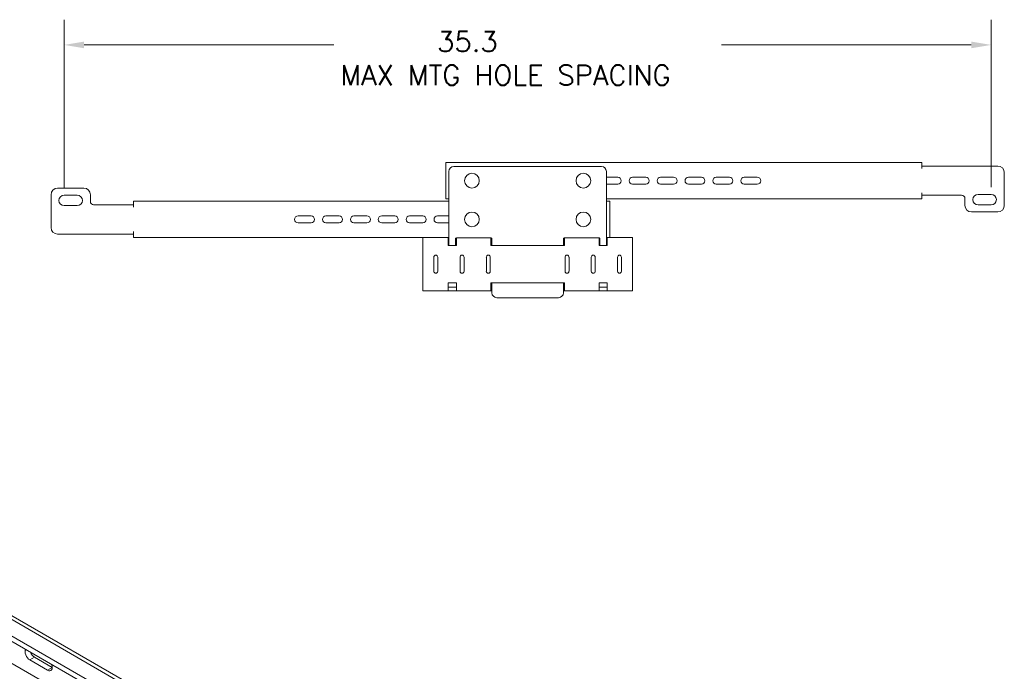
# Model space of a CAD drawing. Header units: inches. Extents: x 7.1 to 96.1, y 5 to 56.8.
# Tile 5 of 5: x 66.8 to 96.1, y 35 to 54.4. Entities that reach past the tile are written whole.
import ezdxf

# ---------------------------------------------------------------- set-up
doc = ezdxf.new("R2010")
doc.units = ezdxf.units.IN
doc.header["$LTSCALE"] = 6
doc.header["$MEASUREMENT"] = 0
for name, color, linetype, lineweight in [('Dimension (ANSI)', 7, 'Continuous', 5), ('Visible (ANSI)', 7, 'Continuous', 5), ('Visible Narrow (ANSI)', 7, 'Continuous', 5)]:
    doc.layers.add(name, color=color, linetype=linetype, lineweight=lineweight)
doc.styles.add('ROMANS', font='romans.shx')
doc.dimstyles.new('Default (ANSI)', dxfattribs={"dimscale": 6, "dimtxt": 0.1, "dimasz": 0.098425, "dimexe": 0.125, "dimexo": 0.0625, "dimgap": 0.031496, "dimtad": 0, "dimtih": 1, "dimtoh": 1, "dimdec": 3, "dimrnd": 1e-08, "dimzin": 0, "dimdsep": 46, "dimtxsty": 'ROMANS', "dimcen": 0.09, "dimdle": 0.393701, "dimclrd": 256, "dimclre": 256, "dimclrt": 256, "dimadec": 0, "dimazin": 0, "dimtfac": 1, "dimtofl": 0, "dimtmove": 0, "dimatfit": 3, "dimfxl": 1, "dimtolj": 1, "dimtzin": 0, "dimlwd": -1, "dimlwe": -1, "dimarcsym": 0})

# ---------------------------------------------------------------- blocks, each defined once
blk = doc.blocks.new('*D4')
at = {"layer": 'Defpoints', "color": 0, "transparency": 16777216}
for p in [(95.679, 53.622), (68.123, 48.997), (95.679, 49.02)]:
    blk.add_point(p, dxfattribs=at)
at = {"layer": 'Dimension (ANSI)', "transparency": 16777216}
for p, q in [((68.123, 49.372), (68.123, 54.372)), ((95.679, 49.395), (95.679, 54.372)), ((68.714, 53.622), (76.141, 53.622)), ((95.088, 53.622), (87.662, 53.622))]:
    blk.add_line(p, q, dxfattribs=at)
for points in [[(68.714, 53.721), (68.714, 53.524), (68.123, 53.622)], [(95.088, 53.721), (95.088, 53.524), (95.679, 53.622)]]:
    blk.add_solid(points, dxfattribs=at)
at = {"layer": 'Dimension (ANSI)', "transparency": 16777216, "insert": (76.33, 54.022), "char_height": 0.6, "attachment_point": 1, "style": 'ROMANS'}
blk.add_mtext('\\A1;\\Fromans|b0|i0;\\H0.6000;       35.3\\P\\Fromans|b0|i0;\\H0.6000;MAX MTG HOLE SPACING', dxfattribs=at)

msp = doc.modelspace()

# ---------------------------------------------------------------- linework, layer by layer
at = {"layer": 'Visible (ANSI)'}
for p, q in [((79.464, 50.124), (93.62, 50.124)), ((79.464, 50.124), (79.464, 49.946)), ((93.62, 50.124), (93.62, 49.946)), ((79.464, 49.946), (79.464, 49.222)), ((79.561, 49.862), (79.561, 47.655)), ((84.095, 50.008), (79.707, 50.008)), ((84.241, 47.655), (84.241, 49.862)), ((93.62, 50.02), (93.62, 49.946)), ((93.62, 50.02), (94.233, 50.02)), ((93.62, 49.946), (93.62, 49.946)), ((93.62, 49.946), (93.62, 49.946)), ((94.233, 50.02), (94.285, 50.02)), ((94.285, 50.02), (94.457, 50.02)), ((94.583, 50.02), (94.457, 50.02)), ((94.583, 50.02), (95.874, 50.02)), ((96.069, 49.825), (96.069, 48.85)), ((84.241, 49.686), (84.582, 49.686)), ((84.582, 49.483), (84.241, 49.483)), ((85.021, 49.686), (85.411, 49.686)), ((85.411, 49.483), (85.021, 49.483)), ((85.85, 49.686), (86.24, 49.686)), ((86.24, 49.483), (85.85, 49.483)), ((86.679, 49.686), (87.069, 49.686)), ((87.069, 49.483), (86.679, 49.483)), ((87.507, 49.686), (87.897, 49.686)), ((87.897, 49.483), (87.507, 49.483)), ((88.336, 49.686), (88.726, 49.686)), ((88.726, 49.483), (88.336, 49.483)), ((67.928, 49.363), (68.708, 49.363)), ((79.464, 49.222), (79.464, 49.045)), ((93.62, 49.222), (93.62, 49.222)), ((93.62, 49.222), (93.62, 49.222)), ((93.62, 49.222), (93.62, 49.149)), ((93.62, 49.045), (93.62, 49.222)), ((95.289, 49.175), (95.679, 49.175)), ((67.733, 48.193), (67.733, 49.168)), ((68.123, 49.152), (68.513, 49.152)), ((68.903, 49.168), (68.903, 48.966)), ((70.183, 48.973), (79.561, 48.973)), ((70.183, 48.973), (70.183, 48.795)), ((79.561, 49.045), (79.464, 49.045)), ((93.62, 49.045), (84.241, 49.045)), ((84.241, 48.973), (84.339, 48.973)), ((84.339, 48.795), (84.339, 48.973)), ((93.62, 49.149), (94.233, 49.149)), ((94.233, 49.149), (94.285, 49.149)), ((94.457, 49.149), (94.285, 49.149)), ((94.457, 49.149), (94.583, 49.149)), ((94.801, 49.149), (94.583, 49.149)), ((94.899, 48.85), (94.899, 49.052)), ((68.513, 48.842), (68.123, 48.842)), ((69.001, 48.868), (69.22, 48.868)), ((69.345, 48.868), (69.22, 48.868)), ((69.345, 48.868), (69.517, 48.868)), ((69.569, 48.868), (69.517, 48.868)), ((70.183, 48.868), (69.569, 48.868)), ((70.183, 48.795), (70.183, 48.868)), ((70.183, 48.795), (70.183, 48.795)), ((70.183, 48.795), (70.183, 48.795)), ((84.339, 48.071), (84.339, 48.795)), ((95.874, 48.655), (95.094, 48.655)), ((95.679, 48.865), (95.289, 48.865)), ((75.076, 48.534), (75.466, 48.534)), ((75.466, 48.332), (75.076, 48.332)), ((75.905, 48.534), (76.295, 48.534)), ((76.295, 48.332), (75.905, 48.332)), ((76.734, 48.534), (77.124, 48.534)), ((77.124, 48.332), (76.734, 48.332)), ((77.562, 48.534), (77.952, 48.534)), ((77.952, 48.332), (77.562, 48.332)), ((78.391, 48.534), (78.781, 48.534)), ((78.781, 48.332), (78.391, 48.332)), ((79.22, 48.534), (79.561, 48.534)), ((79.561, 48.332), (79.22, 48.332)), ((69.22, 47.998), (67.928, 47.998)), ((69.22, 47.998), (69.345, 47.998)), ((69.517, 47.998), (69.345, 47.998)), ((69.569, 47.998), (69.517, 47.998)), ((70.182, 47.998), (69.569, 47.998)), ((70.182, 47.998), (70.182, 48.071)), ((70.182, 48.071), (70.183, 48.071)), ((70.183, 47.893), (70.183, 48.071)), ((70.183, 48.071), (70.183, 48.071)), ((84.339, 47.893), (84.339, 48.071)), ((78.781, 47.893), (70.183, 47.893)), ((78.781, 47.893), (79.537, 47.893)), ((78.781, 47.893), (78.781, 47.716)), ((78.781, 47.716), (78.781, 46.487)), ((79.537, 47.893), (79.537, 47.716)), ((79.537, 47.893), (79.561, 47.893)), ((79.561, 47.789), (79.537, 47.789)), ((79.537, 47.655), (79.537, 47.716)), ((79.756, 47.655), (79.756, 47.86)), ((79.781, 47.789), (79.756, 47.789)), ((79.781, 47.716), (79.781, 47.884)), ((79.781, 47.884), (80.814, 47.884)), ((79.781, 47.716), (79.781, 47.655)), ((80.808, 47.884), (80.808, 47.716)), ((80.838, 47.789), (80.808, 47.789)), ((80.808, 47.655), (80.808, 47.716)), ((80.838, 47.86), (80.838, 47.655)), ((82.964, 47.655), (82.964, 47.86)), ((82.994, 47.789), (82.964, 47.789)), ((82.988, 47.884), (84.022, 47.884)), ((82.994, 47.716), (82.994, 47.884)), ((82.994, 47.716), (82.994, 47.655)), ((84.022, 47.884), (84.022, 47.716)), ((84.046, 47.789), (84.022, 47.789)), ((84.022, 47.655), (84.022, 47.716)), ((84.046, 47.86), (84.046, 47.655)), ((84.241, 47.893), (84.266, 47.893)), ((84.266, 47.789), (84.241, 47.789)), ((84.266, 47.716), (84.266, 47.893)), ((84.266, 47.893), (85.021, 47.893)), ((84.266, 47.716), (84.266, 47.655)), ((85.021, 47.716), (85.021, 47.893)), ((85.021, 46.487), (85.021, 47.716)), ((79.781, 47.655), (79.537, 47.655)), ((82.994, 47.655), (80.808, 47.655)), ((84.266, 47.655), (84.022, 47.655)), ((79.113, 46.891), (79.113, 47.311)), ((79.23, 47.311), (79.23, 46.891)), ((79.893, 46.891), (79.893, 47.311)), ((80.01, 47.311), (80.01, 46.891)), ((80.673, 46.891), (80.673, 47.311)), ((80.79, 47.311), (80.79, 46.891)), ((83.013, 46.891), (83.013, 47.311)), ((83.13, 47.311), (83.13, 46.891)), ((83.793, 46.891), (83.793, 47.311)), ((83.91, 47.311), (83.91, 46.891)), ((84.573, 46.891), (84.573, 47.311)), ((84.69, 47.311), (84.69, 46.891)), ((79.537, 46.487), (79.537, 46.547)), ((79.537, 46.547), (79.781, 46.547)), ((79.781, 46.547), (79.781, 46.487)), ((80.808, 46.487), (80.808, 46.547)), ((80.808, 46.547), (82.994, 46.547)), ((80.838, 46.547), (80.838, 46.251)), ((82.964, 46.251), (82.964, 46.547)), ((82.994, 46.547), (82.994, 46.487)), ((84.022, 46.487), (84.022, 46.547)), ((84.022, 46.547), (84.266, 46.547)), ((84.266, 46.547), (84.266, 46.487)), ((78.781, 46.487), (78.781, 46.309)), ((79.537, 46.309), (78.781, 46.309)), ((79.537, 46.487), (79.537, 46.309)), ((79.537, 46.413), (79.781, 46.413)), ((79.781, 46.309), (79.537, 46.309)), ((79.781, 46.309), (79.781, 46.487)), ((80.808, 46.309), (79.781, 46.309)), ((80.808, 46.487), (80.808, 46.309)), ((80.808, 46.413), (80.838, 46.413)), ((80.838, 46.309), (80.808, 46.309)), ((82.964, 46.413), (82.994, 46.413)), ((82.994, 46.309), (82.964, 46.309)), ((82.994, 46.309), (82.994, 46.487)), ((84.022, 46.309), (82.994, 46.309)), ((84.022, 46.487), (84.022, 46.309)), ((84.022, 46.413), (84.266, 46.413)), ((84.266, 46.309), (84.022, 46.309)), ((84.266, 46.309), (84.266, 46.487)), ((85.021, 46.309), (84.266, 46.309)), ((85.021, 46.309), (85.021, 46.487)), ((80.985, 46.105), (82.818, 46.105)), ((57.137, 42.091), (76.386, 30.977)), ((56.677, 41.754), (75.662, 30.793)), ((56.677, 41.59), (75.662, 30.629)), ((67.243, 35.413), (67.769, 35.109)), ((67.631, 35.025), (67.101, 35.331))]:
    msp.add_line(p, q, dxfattribs=at)
for centre in [(80.244, 49.584), (83.559, 49.584), (80.244, 48.433), (83.559, 48.433)]:
    msp.add_circle(centre, 0.219, dxfattribs=at)
for centre, radius, start, end in [((79.707, 49.862), 0.146, 90, 180), ((84.095, 49.862), 0.146, 0, 90), ((95.874, 49.825), 0.195, 0, 90), ((84.582, 49.584), 0.101, 270, 90), ((85.021, 49.584), 0.101, 90, 270), ((85.411, 49.584), 0.101, 270, 90), ((85.85, 49.584), 0.101, 90, 270), ((86.24, 49.584), 0.101, 270, 90), ((86.679, 49.584), 0.101, 90, 270), ((87.069, 49.584), 0.101, 270, 90), ((87.507, 49.584), 0.101, 90, 270), ((87.897, 49.584), 0.101, 270, 90), ((88.336, 49.584), 0.101, 90, 270), ((88.726, 49.584), 0.101, 270, 90), ((67.928, 49.168), 0.195, 90, 180), ((68.708, 49.168), 0.195, 0, 90), ((95.289, 49.02), 0.155, 90, 270), ((95.679, 49.02), 0.155, 270, 90), ((68.123, 48.997), 0.155, 90, 270), ((68.513, 48.997), 0.155, 270, 90), ((69.001, 48.966), 0.0975, 180, 270), ((94.801, 49.052), 0.0975, 0, 90), ((95.094, 48.85), 0.195, 180, 270), ((95.874, 48.85), 0.195, 270, 0), ((75.076, 48.433), 0.101, 90, 270), ((75.466, 48.433), 0.101, 270, 90), ((75.905, 48.433), 0.101, 90, 270), ((76.295, 48.433), 0.101, 270, 90), ((76.734, 48.433), 0.101, 90, 270), ((77.124, 48.433), 0.101, 270, 90), ((77.562, 48.433), 0.101, 90, 270), ((77.952, 48.433), 0.101, 270, 90), ((78.391, 48.433), 0.101, 90, 270), ((78.781, 48.433), 0.101, 270, 90), ((79.22, 48.433), 0.101, 90, 270), ((67.928, 48.193), 0.195, 180, 270), ((79.781, 47.86), 0.0244, 90, 180), ((80.814, 47.86), 0.0244, 0, 90), ((82.988, 47.86), 0.0244, 90, 180), ((84.022, 47.86), 0.0244, 0, 90), ((79.171, 47.311), 0.0585, 0, 180), ((79.951, 47.311), 0.0585, 0, 180), ((80.731, 47.311), 0.0585, 0, 180), ((83.071, 47.311), 0.0585, 0, 180), ((83.851, 47.311), 0.0585, 0, 180), ((84.631, 47.311), 0.0585, 0, 180), ((79.171, 46.891), 0.0585, 180, 0), ((79.951, 46.891), 0.0585, 180, 0), ((80.731, 46.891), 0.0585, 180, 0), ((83.071, 46.891), 0.0585, 180, 0), ((83.851, 46.891), 0.0585, 180, 0), ((84.631, 46.891), 0.0585, 180, 0), ((80.985, 46.251), 0.146, 180, 270), ((82.818, 46.251), 0.146, 270, 0)]:
    msp.add_arc(centre, radius, start, end, dxfattribs=at)
for centre, major_axis, start_param, end_param in [((67.101, 35.49), (-0.097, 0.169), 0.243942, 2.356194), ((67.243, 35.572), (0.097, -0.169), 4.468447, 5.497787), ((67.631, 35.184), (0.097, -0.169), 5.497787, 7.61004)]:
    msp.add_ellipse(centre, major_axis=major_axis, ratio=0.57735, start_param=start_param, end_param=end_param, dxfattribs=at)
at = {"layer": 'Visible Narrow (ANSI)'}
for p, q in [((76.216, 30.96), (56.966, 42.074)), ((57.066, 40.715), (70.218, 33.122)), ((67.243, 35.413), (67.101, 35.331)), ((67.769, 35.104), (67.631, 35.025))]:
    msp.add_line(p, q, dxfattribs=at)

# ---------------------------------------------------------------- dimensions: what is measured, and where the dimension line sits
at = {"layer": 'Dimension (ANSI)'}
dim = msp.add_linear_dim(base=(95.679, 53.622), p1=(68.123, 48.997), p2=(95.679, 49.02), angle=180, text='\\Fromans|b0|i0;\\H0.6000;       <>\\P\\Fromans|b0|i0;\\H0.6000;MAX MTG HOLE SPACING', dimstyle='Default (ANSI)', override={"dimgap": 0.031496, "dimtih": 0, "dimtoh": 0, "dimdec": 1, "dimlfac": 1.282051, "dimtol": 0, "dimlim": 0, "dimtp": 0, "dimtm": 0, "dimtdec": 2, "dimatfit": 1, "dimtvp": -0.25}, dxfattribs=at)
dim.commit()
dim.dimension.update_dxf_attribs({"geometry": '*D4', "text_midpoint": (81.901, 53.622), "dimtype": 160})

doc.saveas('drawing.dxf')
